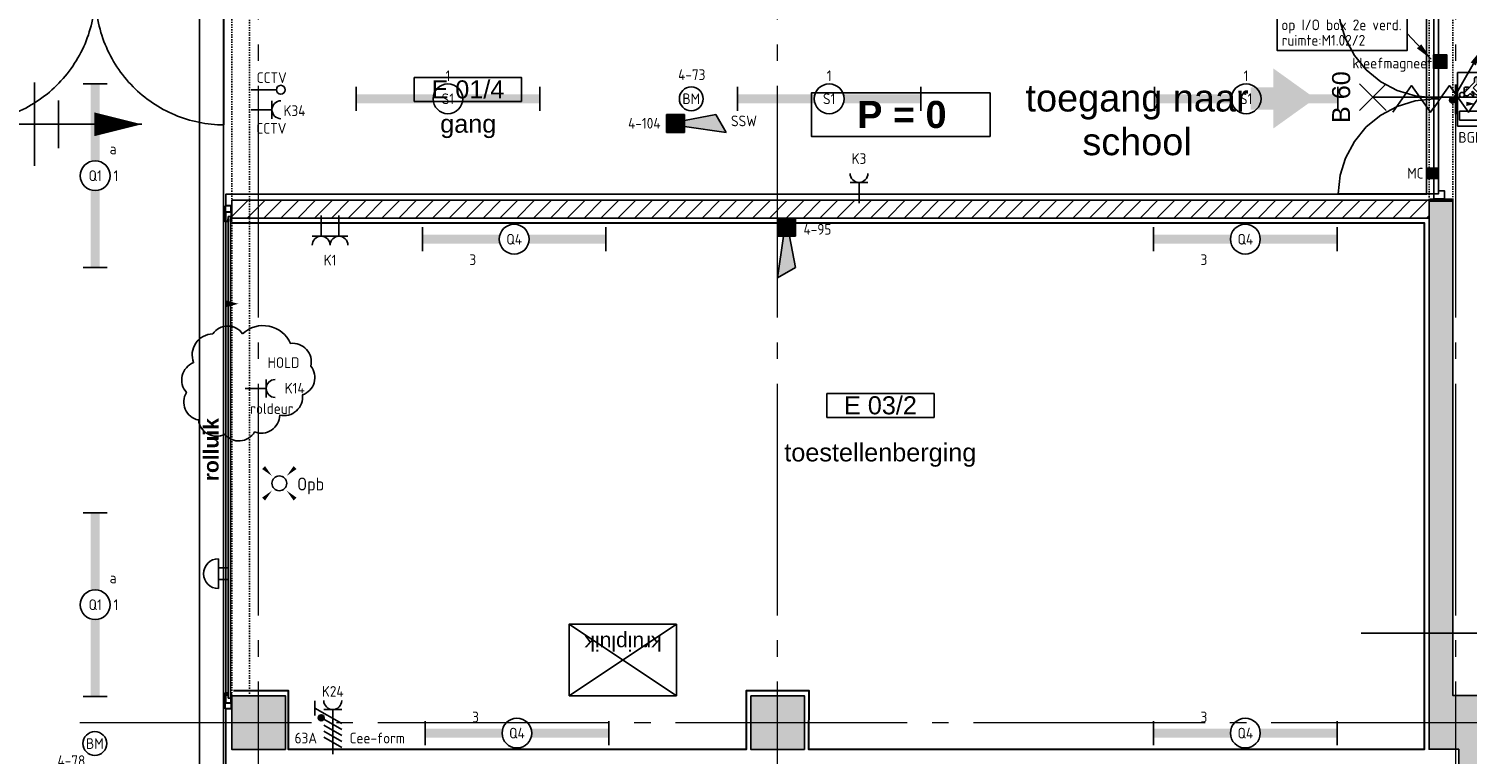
# Model space of a CAD drawing. Header units: millimetres. Extents: x -38031 to 123247, y -16330 to 129979.
# Tile 52 of 235: x -1929 to 10146, y 22809 to 28896. Entities that reach past the tile are written whole.
import ezdxf
from ezdxf.enums import TextEntityAlignment as Align

# ---------------------------------------------------------------- set-up
doc = ezdxf.new("R2010")
doc.units = ezdxf.units.MM
doc.header["$LTSCALE"] = 50
for name, pattern in [('HIDDEN2', [4.7625, 3.175, -1.5875]), ('STYLE_01', [0.41664, 0.20828, -0.20836]), ('STYLE_11', [5, 3.888855, -0.416718, 0.277786, -0.416641])]:
    doc.linetypes.add(name, pattern=pattern)
for name, color, linetype in [('AB$1A---_ATTRIB035', 8, 'Continuous'), ('AB$1A---_ATTRIB050', 8, 'Continuous'), ('AL$1A---_ALGEMEEN', 8, 'Continuous'), ('AM$1A---_ARCERING', 8, 'Continuous'), ('AT$1A---_TEKST050', 8, 'Continuous'), ('AT$1A---_TEKST100', 8, 'Continuous'), ('BOUWKUNDIG', 8, 'Continuous'), ('EB6511--_ATTRIB', 2, 'Continuous'), ('EL6121--', 3, 'Continuous'), ('EL6131--_KG', 3, 'Continuous'), ('EL6131--_LB', 3, 'Continuous'), ('EL6221--', 3, 'Continuous'), ('EL6222--', 3, 'Continuous'), ('EL6311--', 3, 'Continuous'), ('EL6311--NV', 7, 'Continuous'), ('EL6422--', 3, 'Continuous'), ('EL6441--', 3, 'Continuous'), ('EL6511--', 3, 'Continuous'), ('EL6521--', 3, 'Continuous'), ('EL6522--', 3, 'Continuous'), ('NTB', 7, 'Continuous'), ('versterkte strook', 7, 'Continuous')]:
    doc.layers.add(name, color=color, linetype=linetype)
doc.layers.add('stramien', color=1, linetype='STYLE_11', lineweight=15)
doc.styles.add('Arial', font='ARIAL.TTF')
doc.styles.add('Arial (bold)', font='ARIALBD.TTF')
doc.styles.add('BURO-018', font='iso.shx', dxfattribs={"height": 90})
doc.styles.add('NORATT', font='iso.shx')
doc.styles.get("Standard").update_dxf_attribs({"font": 'iso.shx'})

# ---------------------------------------------------------------- blocks, each defined once
blk = doc.blocks.new('E00046')
at = {"color": 0, "linetype": 'Continuous'}
blk.add_solid([(-1, 1), (1, 1), (-1, 3), (1, 3)], dxfattribs=at)
at = {"color": 0, "linetype": 'Continuous', "style": 'BURO-018'}
blk.add_attdef('E_TEXT1', text='', height=1.8, dxfattribs=at).set_placement((0, 5.5), align=Align.MIDDLE)
at = {"color": 0, "linetype": 'Continuous', "style": 'BURO-018', "flags": 1}
blk.add_attdef('E_MATCODE', text='', height=1.8, dxfattribs=at).set_placement((0, 0), align=Align.MIDDLE)
blk = doc.blocks.new('E00411')
at = {"color": 0, "linetype": 'Continuous'}
blk.add_circle((0, 0), 1.25, dxfattribs=at)
for points in [[(-2.89, 2.4), (-2.4, 2.89), (-1.24, 1.24)], [(2.4, 2.89), (2.89, 2.4), (1.24, 1.24)], [(-2.4, -2.89), (-2.89, -2.4), (-1.24, -1.24)], [(2.89, -2.4), (2.4, -2.89), (1.24, -1.24)]]:
    blk.add_solid(points, dxfattribs=at)
at = {"color": 0, "linetype": 'Continuous', "style": 'BURO-018'}
for tag, p in [('E_GKAST', (0, 8)), ('E_GROEP', (0, 5)), ('E_SLET1', (4.5, 2)), ('E_GROEP', (0, 0)), ('E_GKAST', (0, 0))]:
    blk.add_attdef(tag, text='', height=1.8, dxfattribs=at).set_placement(p, align=Align.MIDDLE)
at = {"color": 0, "linetype": 'Continuous', "style": 'BURO-018', "flags": 1}
for tag, p in [('E_SGROEP', (4.5, 5)), ('E_MATCODE', (0, 0)), ('E_SGROEP', (0, 0))]:
    blk.add_attdef(tag, text='', height=1.8, dxfattribs=at).set_placement(p, align=Align.MIDDLE)
blk = doc.blocks.new('111304')
at = {"color": 0, "linetype": 'Continuous'}
for p, q in [((-1.5, 4.5), (1.5, 4.5)), ((0, 1), (0, 4.5))]:
    blk.add_line(p, q, dxfattribs=at)
blk.add_arc((0, 6), 1.5, 180, 0, dxfattribs=at)
at = {"color": 0, "linetype": 'Continuous', "style": 'BURO-018'}
for tag, p in [('E_GKAST', (0, 11.5)), ('E_GROEP', (0, 8.5)), ('E_SGROEP', (4.5, 8.5))]:
    blk.add_attdef(tag, text='', height=1.8, dxfattribs=at).set_placement(p, align=Align.MIDDLE)
at = {"color": 0, "linetype": 'Continuous', "style": 'BURO-018', "flags": 1}
for tag, p in [('E_VERMCODE', (13, 8.5)), ('E_MATCODE', (0, 0))]:
    blk.add_attdef(tag, text='', height=1.8, dxfattribs=at).set_placement(p, align=Align.MIDDLE)
blk = doc.blocks.new('081006')
at = {"color": 0, "linetype": 'Continuous'}
for p, q in [((2.5, 2.5), (-2.5, 2.5)), ((-1, 1), (-1, 2.5)), ((1, 2.5), (1, 1))]:
    blk.add_line(p, q, dxfattribs=at)
blk.add_arc((0, 2.5), 2.5, 0, 180, dxfattribs=at)
at = {"color": 0, "linetype": 'Continuous', "style": 'BURO-018'}
blk.add_attdef('E_SLET', text='', height=1.8, dxfattribs=at).set_placement((0, 7), align=Align.MIDDLE)
at = {"color": 0, "linetype": 'Continuous', "style": 'BURO-018', "flags": 1}
blk.add_attdef('E_MATCODE', text='', height=1.8, dxfattribs=at).set_placement((0, 0), align=Align.MIDDLE)
blk = doc.blocks.new('E00126')
at = {"color": 0, "linetype": 'Continuous'}
for p, q in [((-3, 4.5), (3, 4.5)), ((-1.5, 1), (-1.5, 4.5)), ((1.5, 1), (1.5, 4.5))]:
    blk.add_line(p, q, dxfattribs=at)
for centre in [(-1.5, 6), (1.5, 6)]:
    blk.add_arc(centre, 1.5, 180, 0, dxfattribs=at)
at = {"color": 0, "linetype": 'Continuous', "style": 'BURO-018'}
for tag, p in [('E_GKAST', (0, 11.5)), ('E_GROEP', (0, 8.5)), ('E_SGROEP', (4.5, 8.5))]:
    blk.add_attdef(tag, text='', height=1.8, dxfattribs=at).set_placement(p, align=Align.MIDDLE)
at = {"color": 0, "linetype": 'Continuous', "style": 'BURO-018', "flags": 1}
for tag, p in [('E_VERMCODE', (13, 8.5)), ('E_MATCODE', (0, 0))]:
    blk.add_attdef(tag, text='', height=1.8, dxfattribs=at).set_placement(p, align=Align.MIDDLE)
blk = doc.blocks.new('E00001')
at = {"color": 0, "linetype": 'Continuous', "const_width": 0.5}
blk.add_lwpolyline([(-2.5, 0.75), (2.5, 0.75)], dxfattribs=at)
blk = doc.blocks.new('1115C2J-WA1')
at = {"color": 0, "linetype": 'Continuous'}
for p, q in [((-4.5, 5.5), (4.5, 5.5)), ((-4.5, 1), (-4.5, 5.5)), ((-1.24, 4.31), (-1.24, 4.91)), ((-0.76, 4.11), (-0.76, 4.91)), ((2, 5.15), (3.5, 5.15)), ((2, 1.35), (2, 5.15)), ((3.5, 5.15), (3.5, 1.35)), ((4.5, 1), (4.5, 5.5)), ((-2.68, 4.35), (-3.52, 4.35)), ((-2.88, 3.87), (-3.52, 3.87)), ((-1.27, 2.26), (-2.88, 3.87)), ((-1.94, 3.61), (-2.68, 4.35)), ((-1.94, 2.93), (-2.04, 2.83)), ((-2.04, 2.83), (-2.04, 2.34)), ((-1.24, 4.31), (-1.94, 3.61)), ((-1.71, 2.7), (-1.72, 2.7)), ((-1.72, 2.7), (-1.72, 2.46)), ((-1.47, 2.46), (-1.72, 2.46)), ((-1.37, 3.5), (-0.76, 4.11)), ((-1.23, 3.35), (-1.37, 3.5)), ((-0.87, 3.71), (-1.23, 3.35)), ((-0.65, 3.49), (-1.01, 3.13)), ((-0.71, 2.83), (-1.01, 3.13)), ((4.5, 1), (-4.5, 1)), ((-0.99, 2.14), (-1.84, 2.14)), ((2, 1.35), (3.5, 1.35))]:
    blk.add_line(p, q, dxfattribs=at)
blk.add_lwpolyline([(0.75, 4, 0, 0.7, 0), (0.75, 2.5, 0.7, 0.7, 0)], format="xyseb", dxfattribs=at)
blk.add_circle((-0.76, 1.75), 0.4, dxfattribs=at)
for centre, radius, start, end in [((-1, 4.91), 0.24, 0, 180), ((-3.52, 4.11), 0.24, 90, 270), ((-0.99, 2.54), 0.4, 225, 45), ((-0.76, 3.6), 0.16, 315, 135), ((-1.84, 2.34), 0.2, 180, 270)]:
    blk.add_arc(centre, radius, start, end, dxfattribs=at)
at = {"color": 0, "zscale": 100}
blk.add_blockref('E00001', (0, 0), dxfattribs=at)
at = {"color": 0, "linetype": 'Continuous', "style": 'BURO-018'}
for tag, p in [('E_GKAST', (0, 15.17)), ('E_GROEP', (0, 12.17)), ('E_SGROEP', (4.5, 12.17)), ('E_ARMCODE', (0, 8))]:
    blk.add_attdef(tag, text='', height=1.8, dxfattribs=at).set_placement(p, align=Align.MIDDLE)
blk = doc.blocks.new('1115B61540')
at = {"color": 0}
for p, q in [((-15.4, 2), (-15.4, -2)), ((15.4, 2), (15.4, -2))]:
    blk.add_line(p, q, dxfattribs=at)
at = {"color": 0, "linetype": 'Continuous'}
blk.add_circle((0, 0), 2.5, dxfattribs=at)
at = {"color": 0}
for points in [[(-2.5, 0.75), (-15.4, 0.75), (-2.5, -0.75), (-15.4, -0.75)], [(2.5, 0.75), (15.4, 0.75), (2.5, -0.75), (15.4, -0.75)]]:
    blk.add_solid(points, dxfattribs=at)
at = {"color": 0, "linetype": 'Continuous', "style": 'BURO-018'}
for tag, p in [('E_GKAST', (0, 8)), ('E_GROEP', (0, 5)), ('E_SGROEP', (4.5, 5)), ('E_ARMCODE', (0, 0)), ('E_SLET', (4.5, -3))]:
    blk.add_attdef(tag, text='', height=1.8, dxfattribs=at).set_placement(p, align=Align.MIDDLE)
blk = doc.blocks.new('E00123')
at = {"color": 0, "linetype": 'Continuous'}
blk.add_circle((0, 0), 2, dxfattribs=at)
at = {"color": 0, "linetype": 'Continuous', "style": 'BURO-018'}
for tag, p in [('E_TEXT1', (0, 4.5)), ('E_TEXT2', (0, 0))]:
    blk.add_attdef(tag, text='', height=1.8, dxfattribs=at).set_placement(p, align=Align.MIDDLE)
at = {"color": 0, "linetype": 'Continuous', "style": 'BURO-018', "flags": 1}
blk.add_attdef('E_MATCODE', (0, 0), '', height=1.8, dxfattribs=at)
blk = doc.blocks.new('E-GK-GTC-C83C')
at = {"color": 0, "linetype": 'Continuous'}
for p, q in [((-0.5, 100), (0.5, 100)), ((-0.5, -100), (0.5, -100))]:
    blk.add_line(p, q, dxfattribs=at)
blk = doc.blocks.new('0215A2')
at = {"color": 0, "linetype": 'Continuous'}
for p, q in [((0, -8), (0, 0)), ((-2.5, -2.5), (2.5, -2.5)), ((-1.75, -3.5), (1.75, -3.5)), ((-1, -4.5), (1, -4.5))]:
    blk.add_line(p, q, dxfattribs=at)
blk.add_lwpolyline([(0, -8, 0, 1, 0), (0, -6, 1, 1, 0)], format="xyseb", dxfattribs=at)
at = {"color": 0, "linetype": 'Continuous', "style": 'BURO-018', "flags": 1}
blk.add_attdef('E_MATCODE', text='', height=1.8, rotation=90, dxfattribs=at).set_placement((0, 0), align=Align.MIDDLE)
blk = doc.blocks.new('E00168')
at = {"color": 0, "linetype": 'Continuous'}
blk.add_line((0, 0), (5, 8.66), dxfattribs=at)
blk.add_lwpolyline([(5, 8.66, 0, 1, 0), (3.5, 6.062, 1, 1, 0)], format="xyseb", dxfattribs=at)
at = {"color": 0, "const_width": 0.5}
blk.add_lwpolyline([(-0.25, 0, 1), (0.25, 0, 1)], format="xyb", close=True, dxfattribs=at)
at = {"color": 0, "linetype": 'Continuous'}
blk.add_circle((0, 0), 0.5, dxfattribs=at)
blk = doc.blocks.new('111201')
at = {"color": 0, "linetype": 'Continuous'}
blk.add_line((0, 0), (5, 8.66), dxfattribs=at)
blk.add_lwpolyline([(5, 8.66, 0, 1, 0), (3.5, 6.06, 1, 1, 0)], format="xyseb", dxfattribs=at)
at = {"color": 0, "const_width": 0.5}
blk.add_lwpolyline([(-0.25, 0, 1), (0.25, 0, 1)], format="xyb", close=True, dxfattribs=at)
at = {"color": 0, "linetype": 'Continuous'}
blk.add_circle((0, 0), 0.5, dxfattribs=at)
blk = doc.blocks.new('Group-18')
at = {"layer": 'AL$1A---_ALGEMEEN', "color": 0}
blk.add_lwpolyline([(-58776, 564), (-58776, -15176), (-58766, -15176), (-58766, -15898), (-60396, -15898), (-60396, -17708), (-55483, -17708), (-55483, -14816), (-56636, -14816), (-56636, -9666), (-55202, -9666), (-55202, -7766), (-56636, -7766), (-56636, -1066), (-46556, -1066), (-46556, 534)], close=True, dxfattribs=at)
blk = doc.blocks.new('32x_staal-mk 854-rolluik-p')
at = {"layer": 'AT$1A---_TEKST100', "insert": (64, 183), "char_height": 126.27, "attachment_point": 5, "line_spacing_factor": 0.967741, "style": 'Arial (bold)'}
blk.add_mtext('{\\C256;rolluik}', dxfattribs=at)
at = {"color": 0}
blk.add_wipeout([(-2020, 20), (2020, 20), (2020, 40), (-2020, 40)], dxfattribs=at).dxf.layer = 'AL$1A---_ALGEMEEN'
at = {"layer": 'AL$1A---_ALGEMEEN', "color": 0, "lineweight": 30}
for points in [[(-2002, 42), (-1980, 42), (-1980, 65), (-2060, 65), (-2060, 15), (-1980, 15), (-1980, 17)], [(2002, 42), (1980, 42), (1980, 65), (2060, 65), (2060, 15), (1980, 15), (1980, 17)]]:
    blk.add_lwpolyline(points, dxfattribs=at)
at = {"layer": 'AL$1A---_ALGEMEEN', "color": 0}
blk.add_lwpolyline([(-2020, 20), (2020, 20), (2020, 40), (-2020, 40)], close=True, dxfattribs=at)
at = {"color": 0, "lineweight": 30}
for points in [[(-2110, 65), (-2060, 65), (-2060, 15), (-2110, 15)], [(2110, 65), (2060, 65), (2060, 15), (2110, 15)]]:
    blk.add_wipeout(points, dxfattribs=at).dxf.layer = 'AL$1A---_ALGEMEEN'
at = {"layer": 'AL$1A---_ALGEMEEN', "color": 0, "lineweight": 30}
for points in [[(-2110, 65), (-2060, 65), (-2060, 15), (-2110, 15)], [(2110, 65), (2060, 65), (2060, 15), (2110, 15)]]:
    blk.add_lwpolyline(points, close=True, dxfattribs=at)
blk = doc.blocks.new('peilmaat plgr')
at = {"layer": 'AL$1A---_ALGEMEEN', "color": 0}
blk.add_lwpolyline([(0, 365), (1500, 365), (1500, 0), (0, 0)], close=True, dxfattribs=at)
at = {"layer": 'AL$1A---_ALGEMEEN', "color": 0, "style": 'Arial (bold)'}
blk.add_attdef('peil', text='', height=227, dxfattribs=at).set_placement((741, 181), align=Align.MIDDLE_CENTER)
at = {"layer": 'AL$1A---_ALGEMEEN', "color": 0, "flags": 1}
blk.add_attdef('onderdeel', (0, -411), '', height=227, dxfattribs=at)
blk = doc.blocks.new('tekst 9 pts-1')
at = {"layer": 'AL$1A---_ALGEMEEN', "color": 0, "style": 'Arial'}
blk.add_attdef('naam_ruimte', text='', height=152, dxfattribs=at).set_placement((0, -41), align=Align.TOP_CENTER)
at = {"layer": 'AL$1A---_ALGEMEEN', "color": 0, "flags": 1}
for tag, p in [('oppervlakte', (-618, -1003)), ('stramiennummer', (-618, -1276))]:
    blk.add_attdef(tag, p, '', height=152, dxfattribs=at)
blk = doc.blocks.new('ruimtenummer')
at = {"layer": 'AL$1A---_ALGEMEEN', "color": 0, "flags": 1}
for tag, p in [('peil', (-450, -397)), ('onderdeel', (-450, -670))]:
    blk.add_attdef(tag, p, '', height=152, dxfattribs=at)
at = {"color": 0}
blk.add_wipeout([(-450, 100), (450, 100), (450, -100), (-450, -100)], dxfattribs=at).dxf.layer = 'AL$1A---_ALGEMEEN'
at = {"layer": 'AL$1A---_ALGEMEEN', "color": 0}
blk.add_lwpolyline([(-450, 100), (450, 100), (450, -100), (-450, -100)], close=True, dxfattribs=at)
at = {"layer": 'AL$1A---_ALGEMEEN', "color": 0, "style": 'Arial'}
blk.add_attdef('ruimtenummer', text='', height=152, dxfattribs=at).set_placement((0, 78), align=Align.TOP_CENTER)
blk = doc.blocks.new('Group-43')
at = {"layer": 'AL$1A---_ALGEMEEN', "color": 0}
for p, q in [((-97.5, 382.003125), (127.5, 157.003125)), ((-97.5, 157.003125), (127.5, 382.003125))]:
    blk.add_line(p, q, dxfattribs=at)
at = {"layer": 'AL$1A---_ALGEMEEN', "color": 0, "flags": 1}
blk.add_attdef('B60_30', (-97.5, 157.003125), '', height=0.2, dxfattribs=at)
blk = doc.blocks.new('Group-44')
at = {"layer": 'AL$1A---_ALGEMEEN', "color": 0}
for p, q in [((-97.5, -757.809375), (127.5, -982.809375)), ((-97.5, -982.809375), (127.5, -757.809375))]:
    blk.add_line(p, q, dxfattribs=at)
at = {"layer": 'AL$1A---_ALGEMEEN', "color": 0, "flags": 1}
blk.add_attdef('B60_30', (-97.5, -982.809375), '', height=0.2, dxfattribs=at)
blk = doc.blocks.new('WBDBO 60 min')
at = {"layer": 'AL$1A---_ALGEMEEN', "color": 0}
blk.add_line((15, -870), (15, 270), dxfattribs=at)
for name in ['Group-43', 'Group-44']:
    blk.add_blockref(name, (0, 0), dxfattribs=at)
at = {"layer": 'AT$1A---_TEKST100', "style": 'Arial'}
blk.add_text('B 60', height=151.5, dxfattribs=at).set_placement((15, 414), align=Align.BOTTOM_CENTER)
blk = doc.blocks.new('WBDBO 60 min.zelfsl.')
at = {"layer": 'AL$1A---_ALGEMEEN', "color": 0}
blk.add_lwpolyline([(112, -692), (-112, -534), (112, -375), (-112, -216), (112, -57), (-112, 102)], dxfattribs=at)
blk.add_blockref('WBDBO 60 min', (0, 0), dxfattribs=at)
blk = doc.blocks.new('32x_hout-mk 808-p')
at = {"color": 0}
for points in [[(0, -50), (67, -50), (67, 40), (0, 40)], [(1613, 40), (1680, 40), (1680, -50), (1613, -50)]]:
    blk.add_wipeout(points, dxfattribs=at).dxf.layer = 'AL$1A---_ALGEMEEN'
at = {"layer": 'AL$1A---_ALGEMEEN', "color": 0, "linetype": 'Continuous'}
blk.add_lwpolyline([(863, 196), (909, 347), (982, 486), (1082, 607), (1204, 707), (1343, 782), (1487, 827), (1643, 843), (1643, 40), (848, 40)], close=True, dxfattribs=at)
at = {"layer": 'AL$1A---_ALGEMEEN', "color": 0}
for points in [[(0, -50), (67, -50), (67, 40), (0, 40)], [(1613, 40), (1680, 40), (1680, -50), (1613, -50)]]:
    blk.add_lwpolyline(points, close=True, dxfattribs=at)
at = {"color": 0}
blk.add_wipeout([(848, 40), (1643, 40), (1643, 0), (848, 0)], dxfattribs=at).dxf.layer = 'AL$1A---_ALGEMEEN'
at = {"layer": 'AL$1A---_ALGEMEEN', "color": 0, "lineweight": 50}
blk.add_line((1690, 80), (1690, -120), dxfattribs=at)
at = {"layer": 'AL$1A---_ALGEMEEN', "color": 0, "linetype": 'Continuous'}
blk.add_lwpolyline([(822, 196), (776, 347), (703, 486), (603, 607), (481, 707), (342, 782), (198, 827), (42, 843), (42, 40), (838, 40)], close=True, dxfattribs=at)
at = {"layer": 'AL$1A---_ALGEMEEN', "color": 0}
blk.add_lwpolyline([(848, 40), (1643, 40), (1643, 0), (848, 0)], close=True, dxfattribs=at)
at = {"color": 0}
blk.add_wipeout([(42, 40), (838, 40), (838, 0), (42, 0)], dxfattribs=at).dxf.layer = 'AL$1A---_ALGEMEEN'
at = {"layer": 'AL$1A---_ALGEMEEN', "color": 0, "lineweight": 50}
blk.add_line((-10, 73), (-10, -120), dxfattribs=at)
at = {"layer": 'AL$1A---_ALGEMEEN', "color": 0}
blk.add_lwpolyline([(42, 40), (838, 40), (838, 0), (42, 0)], close=True, dxfattribs=at)
blk.add_blockref('WBDBO 60 min.zelfsl.', (838, 283), dxfattribs=at)
blk = doc.blocks.new('32x_hout-mk 853-p')
at = {"layer": 'AL$1A---_ALGEMEEN', "color": 0}
for points in [[(71, 1146), (98, 1145), (124, 1143), (151, 1141), (178, 1138), (205, 1134), (232, 1130), (258, 1125), (285, 1120), (311, 1114), (337, 1107), (363, 1099), (389, 1091), (414, 1083), (440, 1074), (465, 1064), (490, 1053), (514, 1042), (539, 1031), (563, 1018), (586, 1006), (610, 992), (633, 978), (655, 964), (677, 949), (699, 933), (721, 917), (742, 901), (763, 884), (783, 866), (803, 848), (822, 829), (841, 810), (859, 791), (877, 771), (895, 751), (911, 730), (928, 709), (944, 687), (959, 666), (974, 643), (988, 621), (1001, 598), (1014, 575), (1027, 551), (1039, 527), (1050, 503), (1061, 479), (1071, 454), (1080, 429), (1089, 404), (1097, 379), (1105, 353), (1112, 328), (1118, 302), (1123, 276), (1128, 250), (1133, 224), (1136, 197), (1139, 171), (1142, 145), (1143, 118), (1144, 92), (1144, 65), (43, 65), (43, 1146)], [(2200, 1159), (2174, 1158), (2147, 1156), (2121, 1154), (2094, 1151), (2068, 1147), (2042, 1143), (2016, 1138), (1990, 1132), (1964, 1126), (1939, 1119), (1913, 1112), (1888, 1104), (1863, 1095), (1838, 1086), (1814, 1076), (1789, 1065), (1765, 1054), (1741, 1042), (1718, 1030), (1695, 1017), (1672, 1003), (1649, 989), (1627, 975), (1605, 959), (1584, 944), (1563, 927), (1542, 911), (1522, 893), (1502, 876), (1482, 857), (1464, 839), (1445, 819), (1427, 800), (1409, 780), (1392, 759), (1376, 738), (1360, 717), (1344, 695), (1329, 673), (1315, 650), (1301, 627), (1288, 604), (1275, 581), (1263, 557), (1251, 533), (1240, 508), (1230, 484), (1220, 459), (1211, 434), (1202, 408), (1194, 383), (1187, 357), (1180, 331), (1174, 305), (1168, 278), (1163, 252), (1159, 226), (1156, 199), (1153, 172), (1150, 145), (1149, 119), (1148, 92), (1148, 65), (2226, 65), (2226, 1159)], [(71, -1056), (98, -1055), (124, -1053), (151, -1051), (178, -1048), (205, -1044), (232, -1040), (258, -1035), (285, -1030), (311, -1024), (337, -1017), (363, -1009), (389, -1001), (414, -993), (440, -984), (465, -974), (490, -963), (514, -952), (539, -941), (563, -928), (586, -916), (610, -902), (633, -888), (655, -874), (677, -859), (699, -843), (721, -827), (742, -811), (763, -794), (783, -776), (803, -758), (822, -739), (841, -720), (859, -701), (877, -681), (895, -661), (911, -640), (928, -619), (944, -597), (959, -576), (974, -553), (988, -531), (1001, -508), (1014, -485), (1027, -461), (1039, -437), (1050, -413), (1061, -389), (1071, -364), (1080, -339), (1089, -314), (1097, -289), (1105, -263), (1112, -238), (1118, -212), (1123, -186), (1128, -160), (1133, -134), (1136, -107), (1139, -81), (1142, -55), (1143, -28), (1144, -2), (1144, 25), (43, 25), (43, -1056)], [(2200, -1069), (2174, -1068), (2147, -1066), (2121, -1064), (2094, -1061), (2068, -1057), (2042, -1053), (2016, -1048), (1990, -1042), (1964, -1036), (1939, -1029), (1913, -1022), (1888, -1014), (1863, -1005), (1838, -996), (1814, -986), (1789, -975), (1765, -964), (1741, -952), (1718, -940), (1695, -927), (1672, -913), (1649, -899), (1627, -885), (1605, -869), (1584, -854), (1563, -837), (1542, -821), (1522, -803), (1502, -786), (1482, -767), (1464, -749), (1445, -729), (1427, -710), (1409, -690), (1392, -669), (1376, -648), (1360, -627), (1344, -605), (1329, -583), (1315, -560), (1301, -537), (1288, -514), (1275, -491), (1263, -467), (1251, -443), (1240, -418), (1230, -394), (1220, -369), (1211, -344), (1202, -318), (1194, -293), (1187, -267), (1180, -241), (1174, -215), (1168, -188), (1163, -162), (1159, -136), (1156, -109), (1153, -82), (1150, -55), (1149, -29), (1148, -2), (1148, 25), (2226, 25), (2226, -1069)]]:
    blk.add_lwpolyline(points, close=True, dxfattribs=at)
at = {"color": 0}
blk.add_wipeout([(43, 65), (1144, 65), (1144, 25), (43, 25)], dxfattribs=at).dxf.layer = 'AL$1A---_ALGEMEEN'
at = {"layer": 'AL$1A---_ALGEMEEN', "color": 0}
blk.add_lwpolyline([(43, 65), (1144, 65), (1144, 25), (43, 25)], close=True, dxfattribs=at)
at = {"color": 0}
for points in [[(-12, 90), (43, 90), (43, 0), (-12, 0)], [(1148, 65), (2236, 65), (2236, 25), (1148, 25)]]:
    blk.add_wipeout(points, dxfattribs=at).dxf.layer = 'AL$1A---_ALGEMEEN'
at = {"layer": 'AL$1A---_ALGEMEEN', "color": 0}
for points in [[(-12, 90), (43, 90), (43, 0), (-12, 0)], [(1148, 65), (2236, 65), (2236, 25), (1148, 25)]]:
    blk.add_lwpolyline(points, close=True, dxfattribs=at)
at = {"color": 0}
blk.add_wipeout([(2236, 90), (2292, 90), (2292, 0), (2236, 0)], dxfattribs=at).dxf.layer = 'AL$1A---_ALGEMEEN'
at = {"layer": 'AL$1A---_ALGEMEEN', "color": 0, "linetype": 'STYLE_01'}
for p, q in [((-12, 80), (2292, 80)), ((-12, 10), (2292, 10))]:
    blk.add_line(p, q, dxfattribs=at)
at = {"layer": 'AL$1A---_ALGEMEEN', "color": 0}
blk.add_lwpolyline([(2236, 90), (2292, 90), (2292, 0), (2236, 0)], close=True, dxfattribs=at)
blk = doc.blocks.new('kolom 450')
at = {"layer": 'AM$1A---_ARCERING', "linetype": 'Continuous', "lineweight": 0}
blk.add_hatch(color=256, dxfattribs=at).paths.add_polyline_path([(-225, 225), (225, 225), (225, -225), (-225, -225)])
at = {"layer": 'AL$1A---_ALGEMEEN', "color": 0}
blk.add_lwpolyline([(-225, 225), (225, 225), (225, -225), (-225, -225)], close=True, dxfattribs=at)
blk = doc.blocks.new('kruipluik')
at = {"layer": 'AL$1A---_ALGEMEEN', "color": 0, "linetype": 'Continuous'}
for p, q in [((-600, 1050), (0, 150)), ((0, 1050), (-600, 150))]:
    blk.add_line(p, q, dxfattribs=at)
blk.add_lwpolyline([(-600, 1050), (0, 1050), (0, 150), (-600, 150)], close=True, dxfattribs=at)
at = {"layer": 'AT$1A---_TEKST100', "insert": (-222, 274), "char_height": 126.27, "attachment_point": 1, "rotation": 90, "line_spacing_factor": 0.967741, "style": 'Arial'}
blk.add_mtext('{\\C256;\\lkruipluik}', dxfattribs=at)
blk = doc.blocks.new('200254 W 210 11-06-2007')
at = {"layer": 'AM$1A---_ARCERING', "linetype": 'Continuous', "lineweight": 0}
blk.add_hatch(color=256, dxfattribs=at).paths.add_polyline_path([(-27681, 3072), (-27681, 3231), (-27872, 3231), (-27872, 3417), (-27681, 3417), (-27681, 3576), (-27329, 3324)])
at = {"layer": 'stramien', "ltscale": 10}
for p, q in [((-36199, -41014), (-36199, 36216)), ((-31842, -41014), (-31842, 36216)), ((-37699, -1913), (65521, -1913))]:
    blk.add_line(p, q, dxfattribs=at)
at = {"layer": 'AL$1A---_ALGEMEEN'}
for name, p in [('Group-18', (20162, 3587)), ('kolom 450', (-31842, -1913))]:
    blk.add_blockref(name, p, dxfattribs=at)
ref = blk.add_blockref('peilmaat plgr', (-30058, 3371), dxfattribs=dict(at, rotation=180))
ref.add_attrib('peil', 'P = 0', dxfattribs={"layer": 'AB$1A---_ATTRIB050', "height": 227.3, "style": 'Arial (bold)'}).set_placement((-30799, 3190), align=Align.MIDDLE_CENTER)
ref = blk.add_blockref('tekst 9 pts-1', (-34439, 3229), dxfattribs=dict(at, xscale=-1))
ref.add_attrib('naam_ruimte', 'gang', dxfattribs={"layer": 'AB$1A---_ATTRIB035', "height": 151.5, "style": 'Arial'}).set_placement((-34439, 3188), align=Align.TOP_CENTER)
ref = blk.add_blockref('tekst 9 pts-1', (-30980, 472), dxfattribs=dict(at, xscale=-1))
ref.add_attrib('naam_ruimte', 'toestellenberging', dxfattribs={"layer": 'AB$1A---_ATTRIB035', "height": 151.52, "style": 'Arial'}).set_placement((-30980, 430), align=Align.TOP_CENTER)
at = {"layer": 'AL$1A---_ALGEMEEN', "rotation": 90}
blk.add_blockref('kruipluik', (-32542, -1088), dxfattribs=at)
at = {"layer": 'AT$1A---_TEKST050', "insert": (-28825, 3442), "char_height": 227.29, "attachment_point": 2, "line_spacing_factor": 0.967741, "style": 'Arial'}
blk.add_mtext('{\\C256;\\ltoegang naar\\Pschool}', dxfattribs=at)
at = {"layer": 'AL$1A---_ALGEMEEN'}
blk.add_blockref('32x_hout-mk 853-p', (-38717, 4172), dxfattribs=at)
at = {"layer": 'AL$1A---_ALGEMEEN', "rotation": 90}
for name, p in [('32x_hout-mk 808-p', (-26294, 2482)), ('32x_staal-mk 854-rolluik-p', (-36414, 313))]:
    blk.add_blockref(name, p, dxfattribs=at)
at = {"layer": 'AL$1A---_ALGEMEEN'}
ref = blk.add_blockref('ruimtenummer', (-34442, 3399), dxfattribs=dict(at, rotation=180))
ref.add_attrib('ruimtenummer', 'E 01/4', dxfattribs={"layer": 'AB$1A---_ATTRIB035', "height": 151.5, "style": 'Arial'}).set_placement((-34442, 3476), align=Align.TOP_CENTER)
ref = blk.add_blockref('ruimtenummer', (-30979, 747), dxfattribs=dict(at, xscale=-1))
ref.add_attrib('ruimtenummer', 'E 03/2', dxfattribs={"layer": 'AB$1A---_ATTRIB035', "height": 151.5, "style": 'Arial'}).set_placement((-30979, 825), align=Align.TOP_CENTER)
at = {"layer": 'AM$1A---_ARCERING', "linetype": 'Continuous', "lineweight": 5}
h = blk.add_hatch(dxfattribs=at)
h.set_pattern_fill('KALKZANDSTEEN', color=256, scale=50, style=0, pattern_type=2)
h.set_pattern_definition([(45, (-987936.49, -175784.82), (70.710678, -70.710678), [])])
h.paths.add_polyline_path([(-36424, 2471), (-36424, 2321), (-26374, 2321), (-26374, 2471)])
at = {"layer": 'AM$1A---_ARCERING', "linetype": 'Continuous', "lineweight": 0}
blk.add_hatch(color=256, dxfattribs=at).paths.add_polyline_path([(-20364, -3193), (-20364, -3588), (-22964, -3588), (-22964, -3293), (-23164, -3293), (-23164, -3748), (-22244, -3748), (-22244, -6378), (-25924, -6378), (-25924, -1687), (-26174, -1687), (-26174, 2472), (-26374, 2472), (-26374, -2137), (-26124, -2137), (-26124, -23856), (-25924, -23833), (-25924, -20052), (-22724, -20052), (-22724, -19852), (-25924, -19852), (-25924, -6578), (-23164, -6578), (-23164, -10463), (-23314, -10463), (-23314, -10913), (-22864, -10913), (-22864, -10463), (-22964, -10463), (-22964, -6578), (-22044, -6578), (-22044, -3748), (-20204, -3748), (-20204, -3193)])
at = {"layer": 'AL$1A---_ALGEMEEN', "linetype": 'STYLE_01'}
for points in [[(-36424, 4172), (-36274, 4172), (-36274, -1688), (-36424, -1688)], [(-26374, 4172), (-26174, 4172), (-26174, 2472), (-26374, 2472)]]:
    blk.add_lwpolyline(points, close=True, dxfattribs=at)
at = {"layer": 'AL$1A---_ALGEMEEN'}
blk.add_lwpolyline([(-36424, 2471), (-36424, 2321), (-26374, 2321), (-26374, 2471)], close=True, dxfattribs=at)
blk.add_lwpolyline([(-25924, -1687), (-26174, -1687), (-26174, 2472), (-26374, 2472), (-26374, -2137), (-26124, -2137), (-26124, -23856), (-25924, -23833)], dxfattribs=at)
at = {"layer": 'AL$1A---_ALGEMEEN', "lineweight": 30}
blk.add_lwpolyline([(-36424, 2281), (-26414, 2281), (-26414, -2139), (-31579, -2139), (-31576, -1648), (-32106, -1648), (-32106, -2139), (-35949, -2139), (-35949, -1648), (-36409, -1648)], dxfattribs=at)
at = {"layer": 'AL$1A---_ALGEMEEN'}
blk.add_solid([(-36369, 1601), (-36469, 1574), (-36469, 1628)], dxfattribs=at)
at = {"layer": 'stramien', "ltscale": 10}
blk.add_line((-26149, -41014), (-26149, 36216), dxfattribs=at)
at = {"layer": 'AL$1A---_ALGEMEEN'}
blk.add_blockref('kolom 450', (-36199, -1913), dxfattribs=at)
blk = doc.blocks.new('E00028')
at = {"color": 0, "linetype": 'Continuous'}
for p, q in [((1.5, 11), (-1.5, 9.27)), ((1.5, 11), (0.5, 4)), ((-0.5, 4), (-1.5, 9.27)), ((-1.5, 4), (-1.5, 1)), ((1.5, 4), (-1.5, 4)), ((1.5, 1), (1.5, 4)), ((-1.5, 1), (1.5, 1))]:
    blk.add_line(p, q, dxfattribs=at)
for points in [[(-1.5, 9.27), (1.5, 11), (-0.5, 4), (0.5, 4)], [(-1.5, 4), (1.5, 4), (-1.5, 1), (1.5, 1)]]:
    blk.add_solid(points, dxfattribs=at)
at = {"color": 0, "linetype": 'Continuous', "style": 'BURO-018'}
blk.add_attdef('E_TEXT1', text='', height=1.8, dxfattribs=at).set_placement((0, 13.5), align=Align.MIDDLE)
at = {"color": 0, "linetype": 'Continuous', "style": 'BURO-018', "flags": 1}
blk.add_attdef('E_MATCODE', (0, 0), '', height=1.8, dxfattribs=at)
blk = doc.blocks.new('111304D')
at = {"color": 0, "linetype": 'Continuous'}
for p, q in [((-3, 9.98), (-3, 7.48)), ((-3, 8.73), (1.5, 6.13)), ((-1.5, 8.5), (1.5, 8.5)), ((0, 1), (0, 8.5)), ((1.5, 5.13), (-1.5, 6.87)), ((1.5, 4.13), (-1.5, 5.87)), ((1.5, 3.13), (-1.5, 4.87)), ((1.5, 2.13), (-1.5, 3.87))]:
    blk.add_line(p, q, dxfattribs=at)
at = {"color": 0, "linetype": 'Continuous', "const_width": 0.5}
blk.add_lwpolyline([(-1.68, 7.12, 1), (-2.18, 7.12, 1)], format="xyb", close=True, dxfattribs=at)
at = {"color": 0, "linetype": 'Continuous'}
blk.add_circle((-1.93, 7.12), 0.5, dxfattribs=at)
blk.add_arc((0, 10), 1.5, 180, 0, dxfattribs=at)
at = {"color": 0, "linetype": 'Continuous', "style": 'BURO-018'}
for tag, p in [('E_GKAST', (0, 15.5)), ('E_GROEP', (0, 12.5)), ('E_SGROEP', (4.5, 12.5))]:
    blk.add_attdef(tag, text='', height=1.8, dxfattribs=at).set_placement(p, align=Align.MIDDLE)
at = {"color": 0, "linetype": 'Continuous', "style": 'BURO-018', "flags": 1}
for tag, p in [('E_VERMCODE', (13, 12.5)), ('E_MATCODE', (0, 0))]:
    blk.add_attdef(tag, text='', height=1.8, dxfattribs=at).set_placement(p, align=Align.MIDDLE)
blk = doc.blocks.new('E00139')
at = {"color": 0, "linetype": 'Continuous'}
blk.add_line((0, 5.25), (0, 1), dxfattribs=at)
blk.add_circle((0, 6), 0.75, dxfattribs=at)
at = {"color": 7, "style": 'BURO-018'}
for tag, p in [('E_COMMENT1', (0, 12)), ('E_DCOM1', (0, 9))]:
    blk.add_attdef(tag, text='', height=1.8, dxfattribs=at).set_placement(p, align=Align.MIDDLE)
at = {"color": 0, "style": 'BURO-018'}
blk.add_attdef('E_TEXT1', text='', height=1.8, dxfattribs=at).set_placement((2.5, 6), align=Align.MIDDLE)
at = {"color": 0, "linetype": 'Continuous', "style": 'BURO-018', "flags": 1}
blk.add_attdef('E_MATCODE', text='', height=1.8, dxfattribs=at).set_placement((0, 0), align=Align.MIDDLE)
blk = doc.blocks.new('VB662MGC')
at = {"linetype": 'Continuous'}
blk.add_hatch(color=0, dxfattribs=at).paths.add_polyline_path([(-1.12, 1.13), (-1.12, -1.12), (1.13, -1.12), (1.13, 1.13)])
at = {"color": 0, "linetype": 'Continuous'}
blk.add_lwpolyline([(-1.12, 1.13), (-1.12, -1.12), (1.13, -1.12), (1.13, 1.13), (-1.12, 1.13)], dxfattribs=at)
at = {"color": 0, "linetype": 'Continuous', "style": 'BURO-018'}
blk.add_attdef('E_TEXT1', text='', height=1.8, dxfattribs=at).set_placement((0, 3.63), align=Align.MIDDLE)
at = {"color": 0, "linetype": 'Continuous', "style": 'BURO-018', "flags": 1}
blk.add_attdef('E_MATCODE', (0, 0), '', height=1.8, dxfattribs=at)

msp = doc.modelspace()

# ---------------------------------------------------------------- block references
at = {"layer": 'BOUWKUNDIG'}
msp.add_blockref('200254 W 210 11-06-2007', (36199, 24987.6), dxfattribs=at)

# ---------------------------------------------------------------- next in the draw order: linework, layer by layer
at = {"layer": 'EL6522--'}
msp.add_lwpolyline([(8551.1, 28999.1), (9641.2, 28999.1), (9641.2, 28713.4), (8551.1, 28713.4)], close=True, dxfattribs=at)
msp.add_lwpolyline([(9641.2, 28856.2), (9841.9, 28642.5)], dxfattribs=at)
msp.add_lwpolyline([(9841.9, 28642.5, 0, 50, 0), (9741.5, 28749.4, 50, 50, 0)], format="xyseb", dxfattribs=at)
at = {"layer": 'NTB', "color": 7}
msp.add_lwpolyline([(-133.7, 26336.5, 0.5205671), (-384.7, 26336.5, 0.5205671), (-545.3, 26095.6, 0.5205671), (-605.5, 25844.8, 0.5205671), (-505.1, 25614, 0.5205671), (-284.3, 25493.6, 0.5205671), (-33.3, 25513.7, 0.5205671), (177.5, 25654.1, 0.5205671), (368.2, 25824.7, 0.5205671), (438.5, 26065.5, 0.5205671), (267.9, 26256.2, 0.5205671)], format="xyb", close=True, dxfattribs=at)
at = {"layer": 'versterkte strook'}
msp.add_line((9253.9, 23825), (79178.7, 23825), dxfattribs=at)

# ---------------------------------------------------------------- next in the draw order: block references
at = {"layer": 'EL6121--', "linetype": 'HIDDEN2', "xscale": 200, "yscale": 200, "zscale": 200}
msp.add_blockref('E00168', (-2580, 28095), dxfattribs=at)
at = {"layer": 'EL6121--', "linetype": 'HIDDEN2', "xscale": 200, "yscale": 200, "zscale": 200, "rotation": 90}
msp.add_blockref('0215A2', (-2580, 28095), dxfattribs=at)
at = {"layer": 'EL6131--_KG', "xscale": 29039.35698454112, "rotation": 89.99999999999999}
msp.add_blockref('E-GK-GTC-C83C', (-395, 29019.7), dxfattribs=at)
at = {"layer": 'EL6131--_LB', "xscale": 50, "yscale": 50, "zscale": 50}
msp.add_blockref('111201', (10021.5, 28298.3), dxfattribs=at)
at = {"layer": 'EL6221--'}
ref = msp.add_blockref('111304D', (622.5, 22759), dxfattribs=dict(at, xscale=50, yscale=50, zscale=50))
ref.add_attrib('E_GROEP', 'K24', dxfattribs={"layer": '0', "color": 1, "linetype": 'Continuous', "height": 90, "style": 'BURO-018'}).set_placement((622.5, 23336), align=Align.MIDDLE)
at = {"layer": 'EL6222--'}
ref = msp.add_blockref('E00139', (-113.4, 28384.4), dxfattribs=dict(at, xscale=50, yscale=50, zscale=50, rotation=270.0000000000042))
ref.add_attrib('E_TEXT1', 'CCTV', dxfattribs={"layer": '0', "color": 1, "height": 90, "style": 'BURO-018'}).set_placement((110.2, 28486.8), align=Align.MIDDLE)
ref = msp.add_blockref('111304', (-112.6, 28217), dxfattribs=dict(at, xscale=50, yscale=50, zscale=50, rotation=270))
ref.add_attrib('E_GROEP', 'K34', dxfattribs={"layer": '0', "color": 1, "linetype": 'Continuous', "height": 90, "style": 'BURO-018'}).set_placement((208.9, 28209.4), align=Align.MIDDLE_LEFT)
ref.add_attrib('E_VERMCODE', 'CCTV', dxfattribs={"layer": '0', "color": 1, "linetype": 'Continuous', "height": 90, "style": 'BURO-018'}).set_placement((107.1, 28061.4), align=Align.MIDDLE)
ref = msp.add_blockref('111304', (5040, 27382.5), dxfattribs=dict(at, xscale=50, yscale=50, zscale=50))
ref.add_attrib('E_GROEP', 'K3', dxfattribs={"layer": '0', "color": 1, "linetype": 'Continuous', "height": 90, "style": 'BURO-018'}).set_placement((5040, 27807.5), align=Align.MIDDLE)
ref = msp.add_blockref('E00126', (600, 27380.5), dxfattribs=dict(at, xscale=50, yscale=50, zscale=50, rotation=180))
ref.add_attrib('E_GROEP', 'K1', dxfattribs={"layer": '0', "color": 1, "linetype": 'Continuous', "height": 90, "style": 'BURO-018'}).set_placement((600, 26955.5), align=Align.MIDDLE)
ref = msp.add_blockref('111304', (-161.4, 25878.2), dxfattribs=dict(at, xscale=50, yscale=50, zscale=50, rotation=270))
ref.add_attrib('E_GROEP', 'K14', dxfattribs={"layer": '0', "color": 1, "linetype": 'Continuous', "height": 90, "style": 'BURO-018'}).set_placement((219.1, 25880.4), align=Align.MIDDLE_LEFT)
ref.add_attrib('E_VERMCODE', 'roldeur', dxfattribs={"layer": '0', "color": 1, "linetype": 'Continuous', "height": 90, "style": 'BURO-018'}).set_placement((111.2, 25709.8), align=Align.MIDDLE)
at = {"layer": 'EL6311--'}
ref = msp.add_blockref('1115B61540', (1589.5, 28309), dxfattribs=dict(at, xscale=50, yscale=50, zscale=50, rotation=180))
ref.add_attrib('E_ARMCODE', 'S1', dxfattribs={"layer": '0', "color": 1, "linetype": 'Continuous', "height": 90, "style": 'BURO-018'}).set_placement((1589.5, 28309), align=Align.MIDDLE)
ref.add_attrib('E_GROEP', '1', dxfattribs={"layer": '0', "color": 1, "linetype": 'Continuous', "height": 90, "style": 'BURO-018'}).set_placement((1589.5, 28501.9), align=Align.MIDDLE)
ref = msp.add_blockref('1115B61540', (4789.5, 28309), dxfattribs=dict(at, xscale=50, yscale=50, zscale=50, rotation=180))
ref.add_attrib('E_ARMCODE', 'S1', dxfattribs={"layer": '0', "color": 1, "linetype": 'Continuous', "height": 90, "style": 'BURO-018'}).set_placement((4789.5, 28309), align=Align.MIDDLE)
ref.add_attrib('E_GROEP', '1', dxfattribs={"layer": '0', "color": 1, "linetype": 'Continuous', "height": 90, "style": 'BURO-018'}).set_placement((4789.5, 28501.9), align=Align.MIDDLE)
ref = msp.add_blockref('1115B61540', (8289.5, 28309), dxfattribs=dict(at, xscale=50, yscale=50, zscale=50, rotation=180))
ref.add_attrib('E_ARMCODE', 'S1', dxfattribs={"layer": '0', "color": 1, "linetype": 'Continuous', "height": 90, "style": 'BURO-018'}).set_placement((8289.5, 28309), align=Align.MIDDLE)
ref.add_attrib('E_GROEP', '1', dxfattribs={"layer": '0', "color": 1, "linetype": 'Continuous', "height": 90, "style": 'BURO-018'}).set_placement((8289.5, 28501.9), align=Align.MIDDLE)
ref = msp.add_blockref('1115B61540', (-1371.7, 27663.5), dxfattribs=dict(at, xscale=50, yscale=50, zscale=50, rotation=90))
ref.add_attrib('E_ARMCODE', 'Q1', dxfattribs={"layer": '0', "color": 1, "linetype": 'Continuous', "height": 90, "style": 'BURO-018'}).set_placement((-1371.7, 27663.5), align=Align.MIDDLE)
ref.add_attrib('E_SLET', 'a', dxfattribs={"layer": '0', "color": 1, "linetype": 'Continuous', "height": 90, "style": 'BURO-018'}).set_placement((-1221.7, 27888.5), align=Align.MIDDLE)
ref.add_attrib('E_GROEP', '1', dxfattribs={"layer": '0', "color": 1, "linetype": 'Continuous', "height": 90, "style": 'BURO-018'}).set_placement((-1197.5, 27663.5), align=Align.MIDDLE)
ref = msp.add_blockref('1115B61540', (2145.5, 27130.8), dxfattribs=dict(at, xscale=50, yscale=50, zscale=50))
ref.add_attrib('E_ARMCODE', 'Q4', dxfattribs={"layer": '0', "color": 1, "linetype": 'Continuous', "height": 90, "style": 'BURO-018'}).set_placement((2145.5, 27130.8), align=Align.MIDDLE)
ref.add_attrib('E_GROEP', '3', dxfattribs={"layer": '0', "color": 1, "linetype": 'Continuous', "height": 90, "style": 'BURO-018'}).set_placement((1798, 26959.1), align=Align.MIDDLE)
ref = msp.add_blockref('1115B61540', (8282.9, 27130.8), dxfattribs=dict(at, xscale=50, yscale=50, zscale=50))
ref.add_attrib('E_ARMCODE', 'Q4', dxfattribs={"layer": '0', "color": 1, "linetype": 'Continuous', "height": 90, "style": 'BURO-018'}).set_placement((8282.9, 27130.8), align=Align.MIDDLE)
ref.add_attrib('E_GROEP', '3', dxfattribs={"layer": '0', "color": 1, "linetype": 'Continuous', "height": 90, "style": 'BURO-018'}).set_placement((7935.4, 26959.1), align=Align.MIDDLE)
at = {"layer": 'EL6311--', "xscale": 50, "yscale": 50, "zscale": 50, "rotation": 90}
msp.add_blockref('E00411', (174, 25082.3), dxfattribs=at)
at = {"layer": 'EL6311--'}
ref = msp.add_blockref('1115B61540', (-1371.7, 24063.5), dxfattribs=dict(at, xscale=50, yscale=50, zscale=50, rotation=90))
ref.add_attrib('E_ARMCODE', 'Q1', dxfattribs={"layer": '0', "color": 1, "linetype": 'Continuous', "height": 90, "style": 'BURO-018'}).set_placement((-1371.7, 24063.5), align=Align.MIDDLE)
ref.add_attrib('E_SLET', 'a', dxfattribs={"layer": '0', "color": 1, "linetype": 'Continuous', "height": 90, "style": 'BURO-018'}).set_placement((-1221.7, 24288.5), align=Align.MIDDLE)
ref.add_attrib('E_GROEP', '1', dxfattribs={"layer": '0', "color": 1, "linetype": 'Continuous', "height": 90, "style": 'BURO-018'}).set_placement((-1197.5, 24063.5), align=Align.MIDDLE)
ref = msp.add_blockref('1115B61540', (2168.7, 22986.3), dxfattribs=dict(at, xscale=50, yscale=50, zscale=50))
ref.add_attrib('E_ARMCODE', 'Q4', dxfattribs={"layer": '0', "color": 1, "linetype": 'Continuous', "height": 90, "style": 'BURO-018'}).set_placement((2168.7, 22986.3), align=Align.MIDDLE)
ref.add_attrib('E_GROEP', '3', dxfattribs={"layer": '0', "color": 1, "linetype": 'Continuous', "height": 90, "style": 'BURO-018'}).set_placement((1821.2, 23121.3), align=Align.MIDDLE)
ref = msp.add_blockref('1115B61540', (8282.9, 22986.3), dxfattribs=dict(at, xscale=50, yscale=50, zscale=50))
ref.add_attrib('E_ARMCODE', 'Q4', dxfattribs={"layer": '0', "color": 1, "linetype": 'Continuous', "height": 90, "style": 'BURO-018'}).set_placement((8282.9, 22986.3), align=Align.MIDDLE)
ref.add_attrib('E_GROEP', '3', dxfattribs={"layer": '0', "color": 1, "linetype": 'Continuous', "height": 90, "style": 'BURO-018'}).set_placement((7935.4, 23121.3), align=Align.MIDDLE)
at = {"layer": 'EL6311--NV'}
ref = msp.add_blockref('1115C2J-WA1', (10014.1, 28304), dxfattribs=dict(at, xscale=50, yscale=50, zscale=50, rotation=270))
ref.add_attrib('E_ARMCODE', 'NV2', dxfattribs={"layer": '0', "color": 1, "linetype": 'Continuous', "height": 90, "style": 'BURO-018'}).set_placement((10400.2, 28285.5), align=Align.MIDDLE)
ref.add_attrib('E_GROEP', '4', dxfattribs={"layer": '0', "color": 1, "linetype": 'Continuous', "height": 90, "style": 'BURO-018'}).set_placement((10402.2, 28460.6), align=Align.MIDDLE)
ref.add_attrib('E_GKAST', 'BGLK-A1', dxfattribs={"layer": '0', "color": 1, "linetype": 'Continuous', "height": 90, "style": 'BURO-018'}).set_placement((10287.2, 27985.1), align=Align.MIDDLE)
at = {"layer": 'EL6422--', "xscale": 50, "yscale": 50, "zscale": 50, "rotation": 90}
msp.add_blockref('081006', (-211.9, 24324), dxfattribs=at)
at = {"layer": 'EL6511--', "xscale": 50, "yscale": 50, "zscale": 50}
msp.add_blockref('VB662MGC', (9918.4, 28621.3), dxfattribs=at)
at = {"layer": 'EL6511--'}
ref = msp.add_blockref('E00123', (3632, 28309), dxfattribs=dict(at, xscale=50, yscale=50, zscale=50))
ref.add_attrib('E_TEXT2', 'BM', dxfattribs={"layer": 'EB6511--_ATTRIB', "color": 1, "linetype": 'Continuous', "height": 90, "style": 'NORATT'}).set_placement((3632, 28309), align=Align.MIDDLE)
ref.add_attrib('E_TEXT1', '4-73', dxfattribs={"layer": 'EB6511--_ATTRIB', "color": 1, "linetype": 'Continuous', "height": 90, "style": 'NORATT'}).set_placement((3636.3, 28511.6), align=Align.MIDDLE)
ref = msp.add_blockref('E00028', (3375.4, 28102.3), dxfattribs=dict(at, xscale=50, yscale=50, zscale=50, rotation=270))
ref.add_attrib('E_TEXT1', '4-104', dxfattribs={"layer": 'EB6511--_ATTRIB', "color": 1, "linetype": 'Continuous', "height": 90, "style": 'BURO-018'}).set_placement((3238.1, 28103.9), align=Align.MIDDLE)
ref = msp.add_blockref('E00028', (4430.6, 27357.2), dxfattribs=dict(at, xscale=50, yscale=50, zscale=50, rotation=180))
ref.add_attrib('E_TEXT1', '4-95', dxfattribs={"layer": 'EB6511--_ATTRIB', "color": 1, "linetype": 'Continuous', "height": 90, "style": 'BURO-018'}).set_placement((4691, 27214.3), align=Align.MIDDLE)
ref = msp.add_blockref('E00123', (-1374.5, 22898.4), dxfattribs=dict(at, xscale=50, yscale=50, zscale=50))
ref.add_attrib('E_TEXT2', 'BM', dxfattribs={"layer": 'EB6511--_ATTRIB', "color": 1, "linetype": 'Continuous', "height": 90, "style": 'NORATT'}).set_placement((-1374.5, 22898.4), align=Align.MIDDLE)
ref.add_attrib('E_TEXT1', '4-78', dxfattribs={"layer": 'EB6511--_ATTRIB', "color": 1, "linetype": 'Continuous', "height": 90, "style": 'NORATT'}).set_placement((-1571.3, 22754.5), align=Align.MIDDLE)
at = {"layer": 'EL6521--', "xscale": 50, "yscale": 50, "zscale": 50}
msp.add_blockref('E00046', (9857.8, 27582.9), dxfattribs=at)

# ---------------------------------------------------------------- next in the draw order: texts
at = {"layer": 'EL6311--', "color": 1, "style": 'BURO-018'}
msp.add_text('Opb', height=108, dxfattribs=at).set_placement((323.8, 25022.5))
at = {"layer": 'EL6441--', "color": 1, "style": 'BURO-018'}
for s, p in [('63A', (302.3, 22899.5)), ('Cee-form', (763.4, 22899.5))]:
    msp.add_text(s, height=90, dxfattribs=at).set_placement(p)
at = {"layer": 'EL6511--', "color": 1, "style": 'BURO-018'}
for s, p in [('op I/O box 2e verd.', (8584.9, 28884.4)), ('ruimte:M1.02/2', (8587.8, 28754.9)), ('kleefmagneet', (9182.2, 28563.2)), ('SSW', (3965.5, 28078.3))]:
    msp.add_text(s, height=90, dxfattribs=at).set_placement(p)
at = {"layer": 'EL6521--', "color": 1, "style": 'BURO-018'}
msp.add_text('MC', height=90, dxfattribs=at).set_placement((9642, 27639.7))
at = {"layer": 'NTB', "color": 7, "style": 'BURO-018'}
msp.add_text('HOLD', height=90, dxfattribs=at).set_placement((75.1, 26050.6))

doc.saveas('drawing.dxf')
